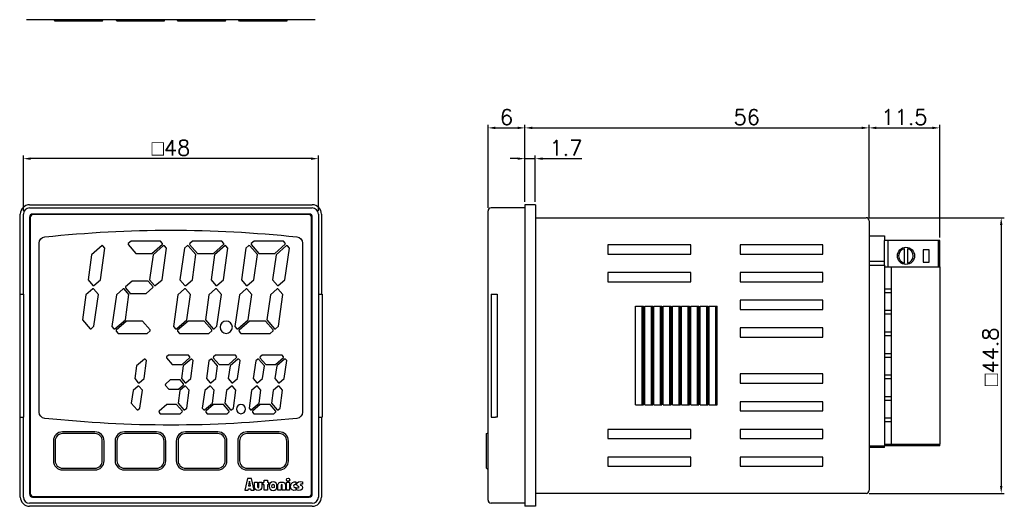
# Model space of a CAD drawing. Header units: millimetres. Extents: x 64 to 656, y -197 to 1.
# Tile 1 of 4: x 64 to 224, y -197 to -118. Entities that reach past the tile are written whole.
import ezdxf

# ---------------------------------------------------------------- set-up
doc = ezdxf.new("R2010")
doc.units = ezdxf.units.MM
doc.layers.get('Defpoints').update_dxf_attribs({"linetype": 'CONTINUOUS'})
doc.layers.add('Z_OM_DIM', color=3, linetype='CONTINUOUS')
doc.layers.add('Z_OM_OUTLINE', color=7, linetype='CONTINUOUS', lineweight=30)
doc.styles.get("Standard").update_dxf_attribs({"font": 'txt.shx'})
doc.dimstyles.new('AUTONICS 홈피2D SPEC$0', dxfattribs={"dimtxt": 2.5, "dimasz": 1.2, "dimexe": 0.5, "dimexo": 0.5, "dimgap": 0.5, "dimtad": 1, "dimlfac": 0.5, "dimdsep": 46, "dimtxsty": 'Standard', "dimcen": 0, "dimclrd": 256, "dimclre": 256, "dimclrt": 2, "dimazin": 2, "dimtp": 0.1, "dimtm": 0.1, "dimtfac": 0.71, "dimtmove": 0, "dimatfit": 3, "dimfxl": 1, "dimlwd": -1, "dimlwe": -1, "dimarcsym": 0})

# ---------------------------------------------------------------- blocks, each defined once
blk = doc.blocks.new('*D26')
at = {"layer": 'Defpoints', "color": 0}
for p in [(64.74, -140.71), (64.74, -149.71), (112.74, -149.71)]:
    blk.add_point(p, dxfattribs=at)
at = {"layer": 'Z_OM_DIM'}
for p, q in [((64.74, -149.21), (64.74, -140.21)), ((111.54, -140.71), (65.94, -140.71)), ((112.74, -149.21), (112.74, -140.21))]:
    blk.add_line(p, q, dxfattribs=at)
for points in [[(65.94, -140.51), (65.94, -140.91), (64.74, -140.71)], [(111.54, -140.51), (111.54, -140.91), (112.74, -140.71)]]:
    blk.add_solid(points, dxfattribs=at)
at = {"layer": 'Z_OM_DIM', "color": 2, "insert": (88.74, -138.96), "char_height": 2.5, "attachment_point": 5}
blk.add_mtext('{\\Famgdt|c0;o}48', dxfattribs=at)
blk = doc.blocks.new('*D27')
at = {"layer": 'Defpoints', "color": 0}
for p in [(146.33, -135.71), (146.33, -148.21), (140.33, -149.21)]:
    blk.add_point(p, dxfattribs=at)
at = {"layer": 'Z_OM_DIM'}
for p, q in [((140.33, -148.71), (140.33, -135.21)), ((141.53, -135.71), (145.13, -135.71)), ((146.33, -147.71), (146.33, -135.21))]:
    blk.add_line(p, q, dxfattribs=at)
for points in [[(141.53, -135.51), (141.53, -135.91), (140.33, -135.71)], [(145.13, -135.51), (145.13, -135.91), (146.33, -135.71)]]:
    blk.add_solid(points, dxfattribs=at)
at = {"layer": 'Z_OM_DIM', "color": 2, "insert": (143.33, -133.96), "char_height": 2.5, "attachment_point": 5}
blk.add_mtext('6', dxfattribs=at)
blk = doc.blocks.new('*D28')
at = {"layer": 'Defpoints', "color": 0}
for p in [(202.33, -135.71), (146.33, -148.21), (202.33, -150.81)]:
    blk.add_point(p, dxfattribs=at)
at = {"layer": 'Z_OM_DIM'}
for p, q in [((146.33, -147.71), (146.33, -135.21)), ((147.53, -135.71), (201.13, -135.71)), ((202.33, -150.31), (202.33, -135.21))]:
    blk.add_line(p, q, dxfattribs=at)
for points in [[(147.53, -135.51), (147.53, -135.91), (146.33, -135.71)], [(201.13, -135.51), (201.13, -135.91), (202.33, -135.71)]]:
    blk.add_solid(points, dxfattribs=at)
at = {"layer": 'Z_OM_DIM', "color": 2, "insert": (182.43, -133.96), "char_height": 2.5, "attachment_point": 5}
blk.add_mtext('56', dxfattribs=at)
blk = doc.blocks.new('*D33')
at = {"layer": 'Defpoints', "color": 0}
for p in [(201.83, -150.31), (201.83, -195.11), (223.83, -195.11)]:
    blk.add_point(p, dxfattribs=at)
at = {"layer": 'Z_OM_DIM'}
for p, q in [((202.33, -150.31), (224.33, -150.31)), ((223.83, -151.51), (223.83, -193.91)), ((202.33, -195.11), (224.33, -195.11))]:
    blk.add_line(p, q, dxfattribs=at)
for points in [[(223.63, -151.51), (224.03, -151.51), (223.83, -150.31)], [(223.63, -193.91), (224.03, -193.91), (223.83, -195.11)]]:
    blk.add_solid(points, dxfattribs=at)
at = {"layer": 'Z_OM_DIM', "color": 2, "insert": (222.08, -172.91), "char_height": 2.5, "attachment_point": 5, "rotation": 90}
blk.add_mtext('{\\Famgdt|c0;o}44.8', dxfattribs=at)
blk = doc.blocks.new('*D42')
at = {"layer": 'Defpoints', "color": 0}
for p in [(213.83, -135.71), (202.33, -150.81), (213.83, -154.01)]:
    blk.add_point(p, dxfattribs=at)
at = {"layer": 'Z_OM_DIM'}
for p, q in [((202.33, -150.31), (202.33, -135.21)), ((203.53, -135.71), (212.63, -135.71)), ((213.83, -153.51), (213.83, -135.21))]:
    blk.add_line(p, q, dxfattribs=at)
for points in [[(203.53, -135.51), (203.53, -135.91), (202.33, -135.71)], [(212.63, -135.51), (212.63, -135.91), (213.83, -135.71)]]:
    blk.add_solid(points, dxfattribs=at)
at = {"layer": 'Z_OM_DIM', "color": 2, "insert": (208.08, -133.96), "char_height": 2.5, "attachment_point": 5}
blk.add_mtext('11.5', dxfattribs=at)
blk = doc.blocks.new('*D44')
at = {"layer": 'Defpoints', "color": 0}
for p in [(148.03, -140.71), (146.33, -148.21), (148.03, -148.21)]:
    blk.add_point(p, dxfattribs=at)
at = {"layer": 'Z_OM_DIM'}
for p, q in [((145.13, -140.71), (143.93, -140.71)), ((146.33, -147.71), (146.33, -140.21)), ((146.33, -140.71), (148.03, -140.71)), ((148.03, -147.71), (148.03, -140.21)), ((149.23, -140.71), (155.6, -140.71))]:
    blk.add_line(p, q, dxfattribs=at)
for points in [[(145.13, -140.51), (145.13, -140.91), (146.33, -140.71)], [(149.23, -140.51), (149.23, -140.91), (148.03, -140.71)]]:
    blk.add_solid(points, dxfattribs=at)
at = {"layer": 'Z_OM_DIM', "color": 2, "insert": (153.02, -138.96), "char_height": 2.5, "attachment_point": 5}
blk.add_mtext('1.7', dxfattribs=at)

msp = doc.modelspace()

# ---------------------------------------------------------------- linework, layer by layer
at = {"layer": 'Z_OM_OUTLINE'}
for p, q in [((65.7366, -118.1288), (65.2366, -118.1288)), ((111.7366, -118.1288), (65.7366, -118.1288)), ((69.9036, -118.3788), (69.7592, -118.1288)), ((71.1149, -118.3788), (69.9036, -118.3788)), ((76.3645, -118.3788), (71.1149, -118.3788)), ((77.5759, -118.3788), (76.3645, -118.3788)), ((77.5759, -118.3788), (77.7202, -118.1288)), ((79.9536, -118.3788), (79.8093, -118.1288)), ((81.1649, -118.3788), (79.9536, -118.3788)), ((86.4153, -118.3788), (81.1649, -118.3788)), ((87.6266, -118.3788), (86.4153, -118.3788)), ((87.6266, -118.3788), (87.7709, -118.1288)), ((89.9037, -118.3788), (89.7594, -118.1288)), ((91.1151, -118.3788), (89.9037, -118.3788)), ((96.3647, -118.3788), (91.1151, -118.3788)), ((97.576, -118.3788), (96.3647, -118.3788)), ((97.576, -118.3788), (97.7204, -118.1288)), ((99.9035, -118.3788), (99.7591, -118.1288)), ((101.1148, -118.3788), (99.9035, -118.3788)), ((106.3651, -118.3788), (101.1148, -118.3788)), ((107.5764, -118.3788), (106.3651, -118.3788)), ((107.5764, -118.3788), (107.7208, -118.1288)), ((112.2366, -118.1288), (111.7366, -118.1288)), ((65.7366, -148.2077), (111.7366, -148.2077)), ((65.7366, -148.7077), (111.7366, -148.7077)), ((146.3322, -148.7077), (140.8322, -148.7077)), ((148.0322, -148.2077), (146.3322, -148.2077)), ((146.3322, -148.2077), (146.3322, -149.7077)), ((148.0322, -148.2077), (148.0322, -149.7077)), ((64.2366, -162.7077), (64.2366, -149.7077)), ((64.7366, -162.7077), (64.7366, -149.7077)), ((65.7366, -150.2077), (65.7366, -195.2077)), ((65.8366, -150.3077), (65.8366, -195.1077)), ((111.2366, -149.7077), (66.2366, -149.7077)), ((111.1366, -149.8077), (66.3366, -149.8077)), ((111.6366, -195.1077), (111.6366, -150.3077)), ((111.7366, -195.2077), (111.7366, -150.2077)), ((112.7366, -149.7077), (112.7366, -162.7077)), ((113.2366, -149.7077), (113.2366, -162.7077)), ((140.3322, -149.7077), (140.3322, -149.2077)), ((140.3322, -195.7077), (140.3322, -149.7077)), ((146.3322, -149.7077), (146.3322, -195.7077)), ((148.0322, -149.7077), (148.0322, -195.7077)), ((148.0322, -150.3077), (201.8322, -150.3077)), ((153.3322, -150.3067), (153.3322, -150.3077)), ((153.3322, -150.3067), (156.3322, -150.3067)), ((156.3322, -150.3067), (156.3322, -150.3077)), ((156.3322, -150.3067), (158.3322, -150.3067)), ((158.3322, -150.3067), (158.3322, -150.3077)), ((202.3322, -150.8077), (202.3322, -194.6077)), ((202.3322, -153.2577), (204.8322, -153.2577)), ((204.8322, -153.2577), (204.8322, -154.0077)), ((77.5428, -154.8496), (75.8381, -156.3317)), ((77.2892, -160.3793), (78.012, -155.2361)), ((77.684, -154.8593), (77.5428, -154.8496)), ((78.012, -155.2361), (77.684, -154.8593)), ((90.9421, -155.2561), (90.218, -160.4086)), ((91.4155, -154.8444), (90.9421, -155.2561)), ((91.5567, -154.8544), (91.4155, -154.8444)), ((92.8149, -156.3021), (91.5567, -154.8544)), ((91.7931, -154.5161), (91.7827, -154.6574)), ((91.7827, -154.6574), (93.0416, -156.105)), ((92.2664, -154.1048), (91.7931, -154.5161)), ((97.031, -154.1048), (92.2664, -154.1048)), ((95.644, -156.105), (97.3486, -154.6229)), ((97.5457, -154.8496), (95.8404, -156.3317)), ((97.3589, -154.4817), (97.031, -154.1048)), ((97.2914, -160.3793), (98.0142, -155.2361)), ((97.3486, -154.6229), (97.3589, -154.4817)), ((97.6869, -154.8593), (97.5457, -154.8496)), ((98.0142, -155.2361), (97.6869, -154.8593)), ((100.9432, -155.2561), (100.2191, -160.4086)), ((101.4166, -154.8444), (100.9432, -155.2561)), ((101.5578, -154.8544), (101.4166, -154.8444)), ((102.816, -156.3021), (101.5578, -154.8544)), ((101.7942, -154.5161), (101.7845, -154.6574)), ((101.7845, -154.6574), (103.0427, -156.105)), ((102.2675, -154.1048), (101.7942, -154.5161)), ((107.0321, -154.1048), (102.2675, -154.1048)), ((105.6451, -156.105), (107.3504, -154.6229)), ((107.5468, -154.8496), (105.8422, -156.3317)), ((107.3601, -154.4817), (107.0321, -154.1048)), ((107.2932, -160.3793), (108.016, -155.2361)), ((107.3504, -154.6229), (107.3601, -154.4817)), ((107.688, -154.8593), (107.5468, -154.8496)), ((108.016, -155.2361), (107.688, -154.8593)), ((173.3322, -154.7077), (159.8322, -154.7077)), ((159.8322, -154.7077), (159.8322, -156.2077)), ((173.3322, -156.2077), (173.3322, -154.7077)), ((194.8322, -154.7077), (181.3322, -154.7077)), ((181.3322, -154.7077), (181.3322, -156.2077)), ((194.8322, -156.2077), (194.8322, -154.7077)), ((204.8322, -158.0077), (204.8322, -154.0077)), ((205.4322, -154.0077), (204.8322, -154.0077)), ((205.4322, -158.3077), (205.4322, -154.0077)), ((213.6322, -154.0077), (205.4322, -154.0077)), ((208.0928, -157.6734), (208.0928, -155.342)), ((208.5715, -155.342), (208.5715, -157.6734)), ((213.6322, -158.3077), (213.6322, -154.0077)), ((213.8322, -154.0077), (213.6322, -154.0077)), ((213.8322, -158.3077), (213.8322, -154.0077)), ((75.8381, -156.3317), (75.2649, -160.4086)), ((92.2416, -160.3793), (92.8149, -156.3021)), ((93.0416, -156.105), (95.644, -156.105)), ((95.8404, -156.3317), (95.2678, -160.4086)), ((102.2434, -160.3793), (102.816, -156.3021)), ((103.0427, -156.105), (105.6451, -156.105)), ((105.8422, -156.3317), (105.2689, -160.4086)), ((159.8322, -156.2077), (173.3322, -156.2077)), ((181.3322, -156.2077), (194.8322, -156.2077)), ((212.1322, -155.5077), (211.1322, -155.5077)), ((211.1322, -155.5077), (211.1322, -157.5077)), ((212.1322, -157.5077), (212.1322, -155.5077)), ((204.8322, -157.4077), (202.3322, -157.4077)), ((202.3322, -158.0077), (204.8322, -158.0077)), ((204.8322, -158.0077), (204.8322, -158.3077)), ((204.8322, -158.3077), (204.8322, -161.9077)), ((204.8322, -158.3077), (205.9322, -158.3077)), ((205.9322, -158.3077), (205.9322, -187.1077)), ((205.9322, -158.3077), (213.8322, -158.3077)), ((211.1322, -157.5077), (212.1322, -157.5077)), ((213.8322, -158.3077), (213.8322, -187.1077)), ((173.3322, -159.2077), (159.8322, -159.2077)), ((159.8322, -159.2077), (159.8322, -160.7077)), ((173.3322, -160.7077), (173.3322, -159.2077)), ((194.8322, -159.2077), (181.3322, -159.2077)), ((181.3322, -159.2077), (181.3322, -160.7077)), ((194.8322, -160.7077), (194.8322, -159.2077)), ((75.2649, -160.4086), (76.0559, -161.3188)), ((76.0559, -161.3188), (76.1971, -161.3285)), ((76.1971, -161.3285), (77.2892, -160.3793)), ((90.218, -160.4086), (91.0089, -161.3188)), ((91.0089, -161.3188), (91.1495, -161.3285)), ((91.1495, -161.3285), (92.2416, -160.3793)), ((95.2678, -160.4086), (96.0588, -161.3188)), ((96.0588, -161.3188), (96.1993, -161.3285)), ((96.1993, -161.3285), (97.2914, -160.3793)), ((100.2191, -160.4086), (101.0101, -161.3188)), ((101.0101, -161.3188), (101.1513, -161.3285)), ((101.1513, -161.3285), (102.2434, -160.3793)), ((105.2689, -160.4086), (106.0599, -161.3188)), ((106.0599, -161.3188), (106.2011, -161.3285)), ((106.2011, -161.3285), (107.2932, -160.3793)), ((159.8322, -160.7077), (173.3322, -160.7077)), ((181.3322, -160.7077), (194.8322, -160.7077)), ((64.1366, -162.7077), (64.1366, -182.7077)), ((64.1366, -162.7077), (64.6366, -162.7077)), ((64.6366, -162.7077), (64.7366, -162.7077)), ((64.7366, -162.7077), (64.7366, -182.7077)), ((74.9245, -162.8326), (74.3512, -166.9095)), ((76.0166, -161.8831), (74.9245, -162.8326)), ((76.1571, -161.8928), (76.0166, -161.8831)), ((76.9481, -162.803), (76.1571, -161.8928)), ((76.224, -167.9558), (76.9481, -162.803)), ((89.8769, -162.8326), (89.1541, -167.9754)), ((90.969, -161.8831), (89.8769, -162.8326)), ((91.1102, -161.8928), (90.969, -161.8831)), ((91.9012, -162.803), (91.1102, -161.8928)), ((91.328, -166.8799), (91.9012, -162.803)), ((94.9267, -162.8326), (94.3541, -166.9095)), ((96.0188, -161.8831), (94.9267, -162.8326)), ((96.1601, -161.8928), (96.0188, -161.8831)), ((96.951, -162.803), (96.1601, -161.8928)), ((96.2269, -167.9558), (96.951, -162.803)), ((99.8787, -162.8326), (99.1559, -167.9754)), ((100.9708, -161.8831), (99.8787, -162.8326)), ((101.1113, -161.8928), (100.9708, -161.8831)), ((101.9023, -162.803), (101.1113, -161.8928)), ((101.3298, -166.8799), (101.9023, -162.803)), ((104.9285, -162.8326), (104.3552, -166.9095)), ((106.0206, -161.8831), (104.9285, -162.8326)), ((106.1612, -161.8928), (106.0206, -161.8831)), ((106.9522, -162.803), (106.1612, -161.8928)), ((106.228, -167.9558), (106.9522, -162.803)), ((112.7366, -162.7077), (112.7366, -182.7077)), ((112.7366, -162.7077), (112.8366, -162.7077)), ((112.8366, -162.7077), (113.3366, -162.7077)), ((113.3366, -162.7077), (113.3366, -182.7077)), ((140.8322, -162.7077), (140.8322, -182.7077)), ((140.8322, -162.7077), (141.3322, -162.7077)), ((141.3322, -162.7077), (141.5322, -162.7077)), ((141.5322, -162.7077), (141.8322, -162.7077)), ((141.8322, -162.7077), (141.8322, -182.7077)), ((205.9322, -161.9077), (204.8322, -161.9077)), ((204.8322, -161.9077), (204.8322, -162.5077)), ((205.9322, -162.5077), (204.8322, -162.5077)), ((204.8322, -162.5077), (204.8322, -165.4077)), ((164.3322, -164.7077), (165.6322, -164.7077)), ((164.3322, -180.7077), (164.3322, -164.7077)), ((165.3634, -164.7077), (165.3634, -180.7077)), ((165.6322, -180.7077), (165.6322, -164.7077)), ((165.8322, -164.7077), (167.1322, -164.7077)), ((165.8322, -180.7077), (165.8322, -164.7077)), ((166.8634, -164.7077), (166.8634, -180.7077)), ((167.1322, -180.7077), (167.1322, -164.7077)), ((167.3322, -164.7077), (168.6322, -164.7077)), ((167.3322, -180.7077), (167.3322, -164.7077)), ((168.3634, -164.7077), (168.3634, -180.7077)), ((168.6322, -180.7077), (168.6322, -164.7077)), ((168.8322, -164.7077), (170.1322, -164.7077)), ((168.8322, -180.7077), (168.8322, -164.7077)), ((169.8634, -164.7077), (169.8634, -180.7077)), ((170.1322, -180.7077), (170.1322, -164.7077)), ((170.3322, -164.7077), (171.6322, -164.7077)), ((170.3322, -180.7077), (170.3322, -164.7077)), ((171.3634, -164.7077), (171.3634, -180.7077)), ((171.6322, -180.7077), (171.6322, -164.7077)), ((171.8322, -164.7077), (173.1322, -164.7077)), ((171.8322, -180.7077), (171.8322, -164.7077)), ((172.8634, -164.7077), (172.8634, -180.7077)), ((173.1322, -180.7077), (173.1322, -164.7077)), ((173.3322, -164.7077), (174.6322, -164.7077)), ((173.3322, -180.7077), (173.3322, -164.7077)), ((174.3634, -164.7077), (174.3634, -180.7077)), ((174.6322, -180.7077), (174.6322, -164.7077)), ((174.8322, -164.7077), (176.1322, -164.7077)), ((174.8322, -180.7077), (174.8322, -164.7077)), ((175.8634, -164.7077), (175.8634, -180.7077)), ((176.1322, -180.7077), (176.1322, -164.7077)), ((176.3322, -164.7077), (177.6322, -164.7077)), ((176.3322, -180.7077), (176.3322, -164.7077)), ((177.3634, -164.7077), (177.3634, -180.7077)), ((177.6322, -180.7077), (177.6322, -164.7077)), ((194.8322, -163.7077), (181.3322, -163.7077)), ((181.3322, -163.7077), (181.3322, -165.2077)), ((194.8322, -165.2077), (194.8322, -163.7077)), ((181.3322, -165.2077), (194.8322, -165.2077)), ((205.9322, -165.4077), (204.8322, -165.4077)), ((204.8322, -165.4077), (204.8322, -166.0077)), ((205.9322, -166.0077), (204.8322, -166.0077)), ((204.8322, -166.0077), (204.8322, -168.9077)), ((74.3512, -166.9095), (75.6094, -168.3571)), ((75.7506, -168.3675), (76.224, -167.9558)), ((89.1541, -167.9754), (89.4821, -168.3523)), ((89.6233, -168.3627), (91.328, -166.8799)), ((91.525, -167.1066), (89.8197, -168.5886)), ((94.1274, -167.1066), (91.525, -167.1066)), ((95.3863, -168.5542), (94.1274, -167.1066)), ((94.3541, -166.9095), (95.6123, -168.3571)), ((95.7535, -168.3675), (96.2269, -167.9558)), ((99.1559, -167.9754), (99.4832, -168.3523)), ((99.6244, -168.3627), (101.3298, -166.8799)), ((101.5261, -167.1066), (99.8215, -168.5886)), ((104.1286, -167.1066), (101.5261, -167.1066)), ((105.3874, -168.5542), (104.1286, -167.1066)), ((104.3552, -166.9095), (105.6134, -168.3571)), ((105.7546, -168.3675), (106.228, -167.9558)), ((75.6094, -168.3571), (75.7506, -168.3675)), ((89.4821, -168.3523), (89.6233, -168.3627)), ((89.8197, -168.5886), (89.8101, -168.7299)), ((89.8101, -168.7299), (90.138, -169.1068)), ((90.138, -169.1068), (94.9026, -169.1068)), ((94.9026, -169.1068), (95.376, -168.6954)), ((95.376, -168.6954), (95.3863, -168.5542)), ((95.6123, -168.3571), (95.7535, -168.3675)), ((99.4832, -168.3523), (99.6244, -168.3627)), ((99.8215, -168.5886), (99.8112, -168.7299)), ((99.8112, -168.7299), (100.1391, -169.1068)), ((100.1391, -169.1068), (104.9037, -169.1068)), ((104.9037, -169.1068), (105.3771, -168.6954)), ((105.3771, -168.6954), (105.3874, -168.5542)), ((105.6134, -168.3571), (105.7546, -168.3675)), ((194.8322, -168.2077), (181.3322, -168.2077)), ((181.3322, -168.2077), (181.3322, -169.7077)), ((181.3322, -169.7077), (194.8322, -169.7077)), ((194.8322, -169.7077), (194.8322, -168.2077)), ((205.9322, -168.9077), (204.8322, -168.9077)), ((204.8322, -168.9077), (204.8322, -169.5077)), ((205.9322, -169.5077), (204.8322, -169.5077)), ((204.8322, -169.5077), (204.8322, -172.4077)), ((95.6433, -172.9439), (95.6336, -173.0848)), ((95.9726, -172.6573), (95.6433, -172.9439)), ((99.2227, -172.6573), (95.9726, -172.6573)), ((99.4419, -172.9095), (99.2227, -172.6573)), ((99.4322, -173.0504), (99.4419, -172.9095)), ((103.2439, -172.9439), (103.2342, -173.0848)), ((103.5739, -172.6573), (103.2439, -172.9439)), ((106.8233, -172.6573), (103.5739, -172.6573)), ((107.0424, -172.9095), (106.8233, -172.6573)), ((107.0328, -173.0504), (107.0424, -172.9095)), ((205.9322, -172.4077), (204.8322, -172.4077)), ((204.8322, -172.4077), (204.8322, -173.0077)), ((205.9322, -173.0077), (204.8322, -173.0077)), ((204.8322, -173.0077), (204.8322, -175.9077)), ((83.1528, -174.384), (82.8606, -176.461)), ((84.4267, -173.2767), (83.1528, -174.384)), ((84.3799, -176.4314), (84.7864, -173.5386)), ((84.5673, -173.2867), (84.4267, -173.2767)), ((84.7864, -173.5386), (84.5673, -173.2867)), ((94.9364, -173.5585), (94.5285, -176.461)), ((95.2657, -173.2719), (94.9364, -173.5585)), ((95.407, -173.2816), (95.2657, -173.2719)), ((96.3392, -174.3544), (95.407, -173.2816)), ((95.6336, -173.0848), (96.5659, -174.1573)), ((96.0477, -176.4314), (96.3392, -174.3544)), ((96.5659, -174.1573), (98.1582, -174.1573)), ((98.3553, -174.384), (98.0631, -176.461)), ((98.1582, -174.1573), (99.4322, -173.0504)), ((99.6286, -173.2767), (98.3553, -174.384)), ((99.5824, -176.4314), (99.9889, -173.5386)), ((99.7698, -173.2867), (99.6286, -173.2767)), ((99.9889, -173.5386), (99.7698, -173.2867)), ((102.5369, -173.5585), (102.129, -176.461)), ((102.867, -173.2719), (102.5369, -173.5585)), ((103.0075, -173.2816), (102.867, -173.2719)), ((103.9405, -174.3544), (103.0075, -173.2816)), ((103.2342, -173.0848), (104.1665, -174.1573)), ((103.6483, -176.4314), (103.9405, -174.3544)), ((104.1665, -174.1573), (105.7588, -174.1573)), ((105.9558, -174.384), (105.6637, -176.461)), ((105.7588, -174.1573), (107.0328, -173.0504)), ((107.2298, -173.2767), (105.9558, -174.384)), ((107.183, -176.4314), (107.5895, -173.5386)), ((107.3704, -173.2867), (107.2298, -173.2767)), ((107.5895, -173.5386), (107.3704, -173.2867)), ((194.8322, -175.7077), (181.3322, -175.7077)), ((181.3322, -175.7077), (181.3322, -177.2077)), ((194.8322, -177.2077), (194.8322, -175.7077)), ((205.9322, -175.9077), (204.8322, -175.9077)), ((204.8322, -175.9077), (204.8322, -176.5077)), ((83.3953, -177.6851), (82.5905, -178.3844)), ((82.8606, -176.461), (83.4346, -177.1208)), ((83.5358, -177.6951), (83.3953, -177.6851)), ((83.4346, -177.1208), (83.5758, -177.1304)), ((84.1098, -178.3548), (83.5358, -177.6951)), ((83.5758, -177.1304), (84.3799, -176.4314)), ((95.0624, -177.6851), (94.2584, -178.3844)), ((94.5285, -176.461), (95.1017, -177.1208)), ((95.2037, -177.6951), (95.0624, -177.6851)), ((95.1017, -177.1208), (95.243, -177.1304)), ((95.777, -178.3548), (95.2037, -177.6951)), ((95.243, -177.1304), (96.0477, -176.4314)), ((98.5971, -177.6851), (97.793, -178.3844)), ((98.0631, -176.461), (98.6371, -177.1208)), ((98.7384, -177.6951), (98.5971, -177.6851)), ((98.6371, -177.1208), (98.7776, -177.1304)), ((99.3123, -178.3548), (98.7384, -177.6951)), ((98.7776, -177.1304), (99.5824, -176.4314)), ((102.663, -177.6851), (101.8589, -178.3844)), ((102.129, -176.461), (102.703, -177.1208)), ((102.8043, -177.6951), (102.663, -177.6851)), ((102.703, -177.1208), (102.8435, -177.1304)), ((103.3782, -178.3548), (102.8043, -177.6951)), ((102.8435, -177.1304), (103.6483, -176.4314)), ((106.1984, -177.6851), (105.3936, -178.3844)), ((105.6637, -176.461), (106.2376, -177.1208)), ((106.3389, -177.6951), (106.1984, -177.6851)), ((106.2376, -177.1208), (106.3789, -177.1304)), ((106.9129, -178.3548), (106.3389, -177.6951)), ((106.3789, -177.1304), (107.183, -176.4314)), ((181.3322, -177.2077), (194.8322, -177.2077)), ((205.9322, -176.5077), (204.8322, -176.5077)), ((204.8322, -176.5077), (204.8322, -179.4077)), ((82.5905, -178.3844), (82.2991, -180.4618)), ((83.7019, -181.2576), (84.1098, -178.3548)), ((94.2584, -178.3844), (93.8518, -181.2776)), ((95.4855, -180.4322), (95.777, -178.3548)), ((97.793, -178.3844), (97.5009, -180.4618)), ((98.9044, -181.2576), (99.3123, -178.3548)), ((101.8589, -178.3844), (101.4524, -181.2776)), ((103.0861, -180.4322), (103.3782, -178.3548)), ((105.3936, -178.3844), (105.1021, -180.4618)), ((106.505, -181.2576), (106.9129, -178.3548)), ((205.9322, -179.4077), (204.8322, -179.4077)), ((204.8322, -179.4077), (204.8322, -180.0077)), ((82.2991, -180.4618), (83.2313, -181.5343)), ((94.2115, -181.5395), (95.4855, -180.4322)), ((95.6819, -180.6582), (94.4086, -181.7655)), ((97.2749, -180.6582), (95.6819, -180.6582)), ((98.2071, -181.731), (97.2749, -180.6582)), ((97.5009, -180.4618), (98.4331, -181.5343)), ((101.8128, -181.5395), (103.0861, -180.4322)), ((103.2831, -180.6582), (102.0091, -181.7655)), ((104.8755, -180.6582), (103.2831, -180.6582)), ((105.8077, -181.731), (104.8755, -180.6582)), ((105.1021, -180.4618), (106.0344, -181.5343)), ((164.3322, -180.7077), (165.6322, -180.7077)), ((165.8322, -180.7077), (167.1322, -180.7077)), ((167.3322, -180.7077), (168.6322, -180.7077)), ((168.8322, -180.7077), (170.1322, -180.7077)), ((170.3322, -180.7077), (171.6322, -180.7077)), ((171.8322, -180.7077), (173.1322, -180.7077)), ((173.3322, -180.7077), (174.6322, -180.7077)), ((174.8322, -180.7077), (176.1322, -180.7077)), ((176.3322, -180.7077), (177.6322, -180.7077)), ((194.8322, -180.2077), (181.3322, -180.2077)), ((181.3322, -180.2077), (181.3322, -181.7077)), ((194.8322, -181.7077), (194.8322, -180.2077)), ((205.9322, -180.0077), (204.8322, -180.0077)), ((204.8322, -180.0077), (204.8322, -182.9077)), ((83.2313, -181.5343), (83.3725, -181.5443)), ((83.3725, -181.5443), (83.7019, -181.2576)), ((93.8518, -181.2776), (94.0703, -181.5291)), ((94.0703, -181.5291), (94.2115, -181.5395)), ((94.4086, -181.7655), (94.3989, -181.9067)), ((94.3989, -181.9067), (94.6173, -182.1589)), ((94.6173, -182.1589), (97.8674, -182.1589)), ((97.8674, -182.1589), (98.1975, -181.8722)), ((98.1975, -181.8722), (98.2071, -181.731)), ((98.4331, -181.5343), (98.5744, -181.5443)), ((98.5744, -181.5443), (98.9044, -181.2576)), ((101.4524, -181.2776), (101.6715, -181.5291)), ((101.6715, -181.5291), (101.8128, -181.5395)), ((102.0091, -181.7655), (101.9995, -181.9067)), ((101.9995, -181.9067), (102.2186, -182.1589)), ((102.2186, -182.1589), (105.468, -182.1589)), ((105.468, -182.1589), (105.7981, -181.8722)), ((105.7981, -181.8722), (105.8077, -181.731)), ((106.0344, -181.5343), (106.1756, -181.5443)), ((106.1756, -181.5443), (106.505, -181.2576)), ((181.3322, -181.7077), (194.8322, -181.7077)), ((64.1366, -182.7077), (64.6366, -182.7077)), ((64.2366, -195.7077), (64.2366, -182.7077)), ((64.6366, -182.7077), (64.7366, -182.7077)), ((64.7366, -195.7077), (64.7366, -182.7077)), ((112.7366, -182.7077), (112.7366, -195.7077)), ((112.7366, -182.7077), (112.8366, -182.7077)), ((112.8366, -182.7077), (113.3366, -182.7077)), ((113.2366, -182.7077), (113.2366, -195.7077)), ((140.8322, -182.7077), (141.3322, -182.7077)), ((141.3322, -182.7077), (141.5322, -182.7077)), ((141.8322, -182.7077), (141.5322, -182.7077)), ((205.9322, -182.9077), (204.8322, -182.9077)), ((204.8322, -182.9077), (204.8322, -183.5077)), ((204.8322, -183.5077), (204.8322, -187.1077)), ((205.9322, -183.5077), (204.8322, -183.5077)), ((76.3645, -185.1082), (71.1149, -185.1082)), ((76.3645, -185.3969), (71.1149, -185.3969)), ((86.4153, -185.1082), (81.1649, -185.1082)), ((86.4153, -185.3969), (81.1649, -185.3969)), ((96.3647, -185.1082), (91.1151, -185.1082)), ((96.3647, -185.3969), (91.1151, -185.3969)), ((106.3651, -185.1082), (101.1148, -185.1082)), ((106.3651, -185.3969), (101.1148, -185.3969)), ((140.0822, -185.3969), (140.3322, -185.2526)), ((140.0822, -186.6082), (140.0822, -185.3969)), ((173.3322, -184.7077), (159.8322, -184.7077)), ((159.8322, -184.7077), (159.8322, -186.2077)), ((173.3322, -186.2077), (173.3322, -184.7077)), ((194.8322, -184.7077), (181.3322, -184.7077)), ((181.3322, -184.7077), (181.3322, -186.2077)), ((194.8322, -186.2077), (194.8322, -184.7077)), ((69.6149, -186.6082), (69.6149, -189.8077)), ((69.9036, -186.6082), (69.9036, -189.8077)), ((77.5759, -189.8077), (77.5759, -186.6082)), ((77.8645, -189.8077), (77.8645, -186.6082)), ((79.6649, -186.6082), (79.6649, -189.8077)), ((79.9536, -186.6082), (79.9536, -189.8077)), ((87.6266, -189.8077), (87.6266, -186.6082)), ((87.9153, -189.8077), (87.9153, -186.6082)), ((89.6151, -186.6082), (89.6151, -189.8077)), ((89.9037, -186.6082), (89.9037, -189.8077)), ((97.576, -189.8077), (97.576, -186.6082)), ((97.8647, -189.8077), (97.8647, -186.6082)), ((99.6148, -186.6082), (99.6148, -189.8077)), ((99.9035, -186.6082), (99.9035, -189.8077)), ((107.5764, -189.8077), (107.5764, -186.6082)), ((107.8651, -189.8077), (107.8651, -186.6082)), ((140.0822, -189.8077), (140.0822, -186.6082)), ((159.8322, -186.2077), (173.3322, -186.2077)), ((181.3322, -186.2077), (194.8322, -186.2077)), ((202.3322, -187.4077), (204.8322, -187.4077)), ((204.8322, -187.1077), (205.9322, -187.1077)), ((204.8322, -187.1077), (204.8322, -187.4077)), ((205.9322, -187.3577), (204.8322, -187.3577)), ((204.8322, -187.6577), (204.8322, -187.4077)), ((205.9322, -187.3577), (205.9322, -187.1077)), ((205.9322, -187.1077), (213.8322, -187.1077)), ((212.7322, -187.3577), (205.9322, -187.3577)), ((212.7322, -187.3577), (212.7322, -187.1077)), ((213.4322, -187.3577), (212.7322, -187.3577)), ((213.4322, -187.3577), (213.4322, -187.1077)), ((213.8322, -187.3577), (213.4322, -187.3577)), ((213.8322, -187.3577), (213.8322, -187.1077)), ((204.8322, -187.6577), (202.3322, -187.6577)), ((140.0822, -191.019), (140.0822, -189.8077)), ((173.3322, -189.2077), (159.8322, -189.2077)), ((159.8322, -189.2077), (159.8322, -190.7077)), ((173.3322, -190.7077), (173.3322, -189.2077)), ((194.8322, -189.2077), (181.3322, -189.2077)), ((181.3322, -189.2077), (181.3322, -190.7077)), ((194.8322, -190.7077), (194.8322, -189.2077)), ((71.1149, -191.019), (76.3645, -191.019)), ((71.1149, -191.3077), (76.3645, -191.3077)), ((81.1649, -191.019), (86.4153, -191.019)), ((81.1649, -191.3077), (86.4153, -191.3077)), ((91.1151, -191.019), (96.3647, -191.019)), ((91.1151, -191.3077), (96.3647, -191.3077)), ((101.1148, -191.019), (106.3651, -191.019)), ((101.1148, -191.3077), (106.3651, -191.3077)), ((140.0822, -191.019), (140.3322, -191.1633)), ((159.8322, -190.7077), (173.3322, -190.7077)), ((181.3322, -190.7077), (194.8322, -190.7077)), ((101.2216, -192.6781), (100.7593, -194.6081)), ((101.8589, -192.6781), (101.2216, -192.6781)), ((101.4083, -193.9501), (101.4807, -193.5015)), ((101.5289, -193.1384), (101.5337, -193.1384)), ((101.5723, -193.5015), (101.6281, -193.9501)), ((102.2675, -194.6081), (101.8589, -192.6781)), ((102.3385, -193.2948), (102.8401, -193.2948)), ((102.3385, -194.0527), (102.3385, -193.2948)), ((102.8401, -193.2948), (102.8401, -193.9831)), ((103.0372, -193.2948), (103.5388, -193.2948)), ((103.0372, -193.9831), (103.0372, -193.2948)), ((103.5388, -193.2948), (103.5388, -194.0527)), ((103.7351, -193.2962), (103.9315, -193.2962)), ((103.7351, -193.6979), (103.7351, -193.2962)), ((103.9315, -193.6979), (103.7351, -193.6979)), ((103.9315, -192.9427), (104.4331, -192.9427)), ((103.9315, -193.2962), (103.9315, -192.9427)), ((103.9315, -194.6081), (103.9315, -193.6979)), ((104.4331, -192.9427), (104.4331, -193.2962)), ((104.4331, -193.2962), (104.6253, -193.2962)), ((104.6253, -193.6979), (104.4331, -193.6979)), ((104.4331, -193.6979), (104.4331, -194.6081)), ((104.6253, -193.2962), (104.6253, -193.6979)), ((107.5454, -193.2962), (108.047, -193.2962)), ((107.5454, -194.6081), (107.5454, -193.2962)), ((108.047, -193.2962), (108.047, -194.6081)), ((109.0488, -193.2507), (109.0488, -193.6993)), ((110.1678, -193.2583), (110.1657, -193.6207)), ((100.7593, -194.6081), (101.296, -194.6081)), ((101.296, -194.6081), (101.3394, -194.3593)), ((101.3394, -194.3593), (101.6901, -194.3593)), ((101.6281, -193.9501), (101.4083, -193.9501)), ((101.6901, -194.3593), (101.7287, -194.6081)), ((101.7287, -194.6081), (102.2675, -194.6081)), ((104.4331, -194.6081), (103.9315, -194.6081)), ((106.1591, -194.6081), (106.1591, -193.8481)), ((106.6607, -194.6081), (106.1591, -194.6081)), ((106.6607, -193.917), (106.6607, -194.6081)), ((106.8578, -194.6081), (106.8578, -193.917)), ((107.3594, -194.6081), (106.8578, -194.6081)), ((107.3594, -193.8481), (107.3594, -194.6081)), ((108.047, -194.6081), (107.5454, -194.6081)), ((109.0488, -194.1437), (109.0495, -194.606)), ((109.2149, -194.5764), (109.2149, -194.1471)), ((201.8322, -195.1077), (148.0322, -195.1077)), ((111.7366, -196.7077), (65.7366, -196.7077)), ((66.2366, -195.7077), (111.2366, -195.7077)), ((66.3366, -195.6077), (111.1366, -195.6077)), ((140.3322, -196.2077), (140.3322, -195.7077)), ((146.3322, -196.7077), (140.8322, -196.7077)), ((146.3322, -195.7077), (146.3322, -197.2077)), ((148.0322, -195.7077), (148.0322, -197.2077)), ((111.7366, -197.2077), (65.7366, -197.2077)), ((148.0322, -197.2077), (146.3322, -197.2077))]:
    msp.add_line(p, q, dxfattribs=at)
for points in [[(85.6422, -156.105), (87.3475, -154.6229), (87.3571, -154.4817), (87.0292, -154.1048), (82.2646, -154.1048), (81.7913, -154.5161), (81.7816, -154.6574), (83.0398, -156.105), (85.6422, -156.105)], [(87.6851, -154.8593), (87.5439, -154.8496), (85.8392, -156.3317), (85.266, -160.4086), (86.057, -161.3188), (86.1982, -161.3285), (87.2903, -160.3793), (88.0131, -155.2361), (87.6851, -154.8593)], [(81.3448, -161.5551), (81.3351, -161.696), (82.1261, -162.6059), (84.7285, -162.6059), (85.8206, -161.6564), (85.8303, -161.5155), (85.0393, -160.6057), (82.4369, -160.6057), (81.3448, -161.5551)], [(81.8994, -162.803), (81.1084, -161.8928), (80.9679, -161.8831), (79.8758, -162.8326), (79.153, -167.9754), (79.4803, -168.3523), (79.6215, -168.3627), (81.3269, -166.8799), (81.8994, -162.803)], [(81.5232, -167.1066), (79.8186, -168.5886), (79.8083, -168.7299), (80.1362, -169.1068), (84.9008, -169.1068), (85.3742, -168.6954), (85.3845, -168.5542), (84.1256, -167.1066), (81.5232, -167.1066)], [(90.557, -174.1573), (91.8309, -173.0504), (91.8406, -172.9095), (91.6215, -172.6573), (88.3714, -172.6573), (88.042, -172.9439), (88.0324, -173.0848), (88.9646, -174.1573), (90.557, -174.1573)], [(92.1686, -173.2867), (92.0273, -173.2767), (90.754, -174.384), (90.4619, -176.461), (91.0358, -177.1208), (91.1764, -177.1304), (91.9812, -176.4314), (92.3877, -173.5386), (92.1686, -173.2867)], [(87.8388, -177.3571), (87.8291, -177.4984), (88.4024, -178.1577), (89.9947, -178.1577), (90.7995, -177.4587), (90.8091, -177.3178), (90.2359, -176.6578), (88.6429, -176.6578), (87.8388, -177.3571)], [(90.9959, -177.6851), (90.1918, -178.3844), (89.8996, -180.4618), (90.8319, -181.5343), (90.9731, -181.5443), (91.3032, -181.2576), (91.7111, -178.3548), (91.1371, -177.6951), (90.9959, -177.6851)], [(88.0806, -180.6582), (86.8073, -181.7655), (86.7977, -181.9067), (87.0161, -182.1589), (90.2662, -182.1589), (90.5962, -181.8722), (90.6059, -181.731), (89.6736, -180.6582), (88.0806, -180.6582)]]:
    msp.add_lwpolyline(points, dxfattribs=at)
msp.add_circle((208.3322, -156.5077), 1.4, dxfattribs=at)
for centre, radius, start, end in [((65.7366, -149.7077), 1.5, 90, 180), ((65.7366, -149.7077), 1, 90, 180), ((111.7366, -149.7077), 1.5, 0, 90), ((111.7366, -149.7077), 1, 0, 90), ((140.8322, -149.2077), 0.5, 90, 180), ((66.2366, -150.2077), 0.5, 90, 180), ((66.3366, -150.3077), 0.5, 90, 180), ((111.1366, -150.3077), 0.5, 0, 90), ((111.2366, -150.2077), 0.5, 0, 90), ((201.8322, -150.8077), 0.5, 0, 90), ((208.3322, -156.5077), 1.19, 101.604025, 258.395975), ((208.3322, -156.5077), 1.19, 281.604025, 78.395975), ((71.1149, -186.6082), 1.5, 90, 180), ((71.1149, -186.6082), 1.2113, 90, 180), ((76.3645, -186.6082), 1.5, 0, 90), ((76.3645, -186.6082), 1.2113, 0, 90), ((81.1649, -186.6082), 1.5, 90, 180), ((81.1649, -186.6082), 1.2113, 90, 180), ((86.4153, -186.6082), 1.5, 0, 90), ((86.4153, -186.6082), 1.2113, 0, 90), ((91.1151, -186.6082), 1.5, 90, 180), ((91.1151, -186.6082), 1.2113, 90, 180), ((96.3647, -186.6082), 1.5, 0, 90), ((96.3647, -186.6082), 1.2113, 0, 90), ((101.1148, -186.6082), 1.5, 90, 180), ((101.1148, -186.6082), 1.2113, 90, 180), ((106.3651, -186.6082), 1.5, 0, 90), ((106.3651, -186.6082), 1.2113, 0, 90), ((71.1149, -189.8077), 1.5, 180, 270), ((71.1149, -189.8077), 1.2113, 180, 270), ((76.3645, -189.8077), 1.2113, 270, 0), ((76.3645, -189.8077), 1.5, 270, 0), ((81.1649, -189.8077), 1.5, 180, 270), ((81.1649, -189.8077), 1.2113, 180, 270), ((86.4153, -189.8077), 1.2113, 270, 0), ((86.4153, -189.8077), 1.5, 270, 0), ((91.1151, -189.8077), 1.5, 180, 270), ((91.1151, -189.8077), 1.2113, 180, 270), ((96.3647, -189.8077), 1.2113, 270, 0), ((96.3647, -189.8077), 1.5, 270, 0), ((101.1148, -189.8077), 1.5, 180, 270), ((101.1148, -189.8077), 1.2113, 180, 270), ((106.3651, -189.8077), 1.2113, 270, 0), ((106.3651, -189.8077), 1.5, 270, 0), ((66.2366, -195.2077), 0.5, 180, 270), ((66.3366, -195.1077), 0.5, 180, 270), ((111.1366, -195.1077), 0.5, 270, 0), ((111.2366, -195.2077), 0.5, 270, 0), ((201.8322, -194.6077), 0.5, 270, 0), ((65.7366, -195.7077), 1.5, 180, 270), ((65.7366, -195.7077), 1, 180, 270), ((111.7366, -195.7077), 1, 270, 0), ((111.7366, -195.7077), 1.5, 270, 0), ((140.8322, -196.2077), 0.5, 180, 270)]:
    msp.add_arc(centre, radius, start, end, dxfattribs=at)
for points in [[(68.2341, -153.4244), (81.9807, -151.9685), (95.4896, -151.9685), (109.2356, -153.4244)], [(67.297, -154.44), (67.297, -153.9191), (67.7015, -153.4816), (68.2341, -153.4244)], [(97.7407, -167.1066), (97.1881, -167.1066), (96.7402, -167.5544), (96.7402, -168.1067)], [(96.7402, -168.1067), (96.7402, -168.6589), (97.1881, -169.1068), (97.7407, -169.1068)], [(98.7404, -168.1067), (98.7404, -167.5544), (98.2926, -167.1066), (97.7407, -167.1066)], [(97.7407, -169.1068), (98.2926, -169.1068), (98.7404, -168.6589), (98.7404, -168.1067)], [(100.1412, -180.6582), (99.7264, -180.6582), (99.3909, -180.9944), (99.3909, -181.4085)], [(100.8909, -181.4085), (100.8909, -180.9944), (100.5553, -180.6582), (100.1412, -180.6582)], [(99.3909, -181.4085), (99.3909, -181.8226), (99.7264, -182.1589), (100.1412, -182.1589)], [(100.1412, -182.1589), (100.5553, -182.1589), (100.8909, -181.8226), (100.8909, -181.4085)], [(109.2356, -182.9192), (95.4896, -184.3761), (81.9807, -184.3761), (68.2341, -182.9192)], [(101.4807, -193.5015), (101.5006, -193.3816), (101.5137, -193.259), (101.5289, -193.1384)], [(101.5337, -193.1384), (101.5468, -193.259), (101.5571, -193.3816), (101.5723, -193.5015)], [(106.1591, -193.8481), (106.1591, -193.4485), (106.3927, -193.2645), (106.7606, -193.2645)], [(106.7606, -193.6841), (106.671, -193.6841), (106.6607, -193.753), (106.6607, -193.917)], [(106.7606, -193.2645), (107.1492, -193.2645), (107.3594, -193.4795), (107.3594, -193.8481)], [(106.8578, -193.917), (106.8578, -193.7558), (106.8474, -193.6841), (106.7606, -193.6841)], [(108.1896, -193.9266), (108.1896, -193.2948), (108.7257, -193.1646), (109.0488, -193.2507)], [(109.0488, -193.6993), (108.898, -193.6538), (108.6926, -193.6765), (108.6926, -193.917)], [(109.2142, -193.6035), (109.2142, -193.2314), (109.7255, -193.1232), (110.1678, -193.2583)], [(109.6097, -194.1292), (109.6097, -193.9914), (109.2142, -193.9914), (109.2142, -193.6035)], [(110.1657, -193.6207), (109.9873, -193.5656), (109.7909, -193.5745), (109.7909, -193.6559)], [(109.7909, -193.6559), (109.7909, -193.8398), (110.1719, -193.7957), (110.1719, -194.1719)], [(102.9379, -194.6363), (102.5486, -194.6363), (102.3385, -194.4214), (102.3385, -194.0527)], [(102.8401, -193.9831), (102.8401, -194.1444), (102.8511, -194.216), (102.9379, -194.216)], [(102.9379, -194.216), (103.0268, -194.216), (103.0372, -194.1471), (103.0372, -193.9831)], [(103.5388, -194.0527), (103.5388, -194.4517), (103.3059, -194.6363), (102.9379, -194.6363)], [(109.0495, -194.606), (108.6775, -194.6728), (108.1896, -194.5454), (108.1896, -193.9266)], [(108.6926, -193.917), (108.6926, -194.0817), (108.8573, -194.1616), (109.0488, -194.1437)], [(109.2149, -194.1471), (109.381, -194.2181), (109.6097, -194.2312), (109.6097, -194.1292)], [(110.1719, -194.1719), (110.1719, -194.5764), (109.7089, -194.7445), (109.2149, -194.5764)]]:
    msp.add_open_spline(points, degree=3, dxfattribs=at)
for points, knots in [([(109.2356, -153.4244), (109.7689, -153.4816), (110.1719, -153.9191), (110.1719, -154.44), (110.1719, -163.2539), (110.1719, -173.0883), (110.1719, -181.9033), (110.1719, -182.4245), (109.7689, -182.8627), (109.2356, -182.9192)], [2, 2, 2, 2, 3, 3, 3, 4, 4, 4, 5, 5, 5, 5]), ([(109.2356, -153.4244), (109.7689, -153.4816), (110.1719, -153.9191), (110.1719, -154.44), (110.1719, -163.2539), (110.1719, -173.0883), (110.1719, -181.9033), (110.1719, -182.4245), (109.7689, -182.8627), (109.2356, -182.9192)], [2, 2, 2, 2, 3, 3, 3, 4, 4, 4, 5, 5, 5, 5]), ([(68.2341, -182.9192), (67.7015, -182.8627), (67.297, -182.4245), (67.297, -181.9033), (67.297, -173.0883), (67.297, -163.2539), (67.297, -154.44)], [6, 6, 6, 6, 7, 7, 7, 8, 8, 8, 8]), ([(105.3619, -193.228), (104.9292, -193.228), (104.7328, -193.5532), (104.7328, -193.9315), (104.7328, -194.3111), (104.9292, -194.6363), (105.3619, -194.6363)], [0, 0, 0, 0, 1, 1, 1, 2, 2, 2, 2]), ([(105.3619, -193.228), (104.9292, -193.228), (104.7328, -193.5532), (104.7328, -193.9315), (104.7328, -194.3111), (104.9292, -194.6363), (105.3619, -194.6363)], [0, 0, 0, 0, 1, 1, 1, 2, 2, 2, 2]), ([(105.3619, -194.2298), (105.1862, -194.2298), (105.16, -194.0576), (105.16, -193.9315), (105.16, -193.8067), (105.1862, -193.6345), (105.3619, -193.6345)], [2, 2, 2, 2, 3, 3, 3, 4, 4, 4, 4]), ([(105.3619, -194.2298), (105.1862, -194.2298), (105.16, -194.0576), (105.16, -193.9315), (105.16, -193.8067), (105.1862, -193.6345), (105.3619, -193.6345)], [2, 2, 2, 2, 3, 3, 3, 4, 4, 4, 4]), ([(105.3619, -194.6363), (105.7946, -194.6363), (105.991, -194.3111), (105.991, -193.9315), (105.991, -193.5532), (105.7946, -193.228), (105.3619, -193.228)], [2, 2, 2, 2, 3, 3, 3, 4, 4, 4, 4]), ([(105.3619, -194.6363), (105.7946, -194.6363), (105.991, -194.3111), (105.991, -193.9315), (105.991, -193.5532), (105.7946, -193.228), (105.3619, -193.228)], [2, 2, 2, 2, 3, 3, 3, 4, 4, 4, 4]), ([(105.3619, -193.6345), (105.5376, -193.6345), (105.5645, -193.8067), (105.5645, -193.9315), (105.5645, -194.0576), (105.5376, -194.2298), (105.3619, -194.2298)], [0, 0, 0, 0, 1, 1, 1, 2, 2, 2, 2]), ([(105.3619, -193.6345), (105.5376, -193.6345), (105.5645, -193.8067), (105.5645, -193.9315), (105.5645, -194.0576), (105.5376, -194.2298), (105.3619, -194.2298)], [0, 0, 0, 0, 1, 1, 1, 2, 2, 2, 2]), ([(107.5261, -192.8931), (107.5261, -192.7463), (107.6474, -192.623), (107.7941, -192.623), (107.943, -192.623), (108.0684, -192.7395), (108.0684, -192.891)], [0, 0, 0, 0, 1, 1, 1, 2, 2, 2, 2]), ([(108.0684, -192.891), (108.0684, -193.0399), (107.9499, -193.1653), (107.799, -193.1653), (107.6494, -193.1653), (107.5261, -193.0447), (107.5261, -192.8931)], [2, 2, 2, 2, 3, 3, 3, 4, 4, 4, 4])]:
    msp.add_open_spline(points, degree=3, knots=knots, dxfattribs=at)

# ---------------------------------------------------------------- dimensions: what is measured, and where the dimension line sits
at = {"layer": 'Z_OM_DIM'}
for base, p1, p2, picture, middle in [((146.3322, -135.7077), (140.3322, -149.2077), (146.3322, -148.2077), '*D27', (143.3322, -133.9577)), ((148.0322, -140.7077), (146.3322, -148.2077), (148.0322, -148.2077), '*D44', (153.0155, -138.9577))]:
    dim = msp.add_linear_dim(base=base, p1=p1, p2=p2, dimstyle='AUTONICS 홈피2D SPEC$0', override={"dimdec": 3, "dimlfac": 1, "dimtdec": 3}, dxfattribs=at)
    dim.commit()
    dim.dimension.update_dxf_attribs({"geometry": picture, "text_midpoint": middle})
for base, p1, p2, picture, middle in [((202.3322, -135.7077), (146.3322, -148.2077), (202.3322, -150.8077), '*D28', (182.4327, -135.7077)), ((213.8322, -135.7077), (202.3322, -150.8077), (213.8322, -154.0077), '*D42', (208.0822, -135.7077))]:
    dim = msp.add_linear_dim(base=base, p1=p1, p2=p2, dimstyle='AUTONICS 홈피2D SPEC$0', override={"dimlfac": 1, "dimtdec": 3}, dxfattribs=at)
    dim.commit()
    dim.dimension.update_dxf_attribs({"geometry": picture, "text_midpoint": middle, "dimtype": 160})
dim = msp.add_linear_dim(base=(64.7366, -140.7077), p1=(112.7366, -149.7077), p2=(64.7366, -149.7077), text='{\\Famgdt|c0;o}<>', dimstyle='AUTONICS 홈피2D SPEC$0', override={"dimdec": 3, "dimlfac": 1, "dimtdec": 3}, dxfattribs=at)
dim.commit()
dim.dimension.update_dxf_attribs({"geometry": '*D26', "text_midpoint": (88.7366, -140.7077), "dimtype": 160})
dim = msp.add_linear_dim(base=(223.8322, -195.1077), p1=(201.8322, -150.3077), p2=(201.8322, -195.1077), angle=90, text='{\\Famgdt|c0;o}<>', dimstyle='AUTONICS 홈피2D SPEC$0', override={"dimdec": 3, "dimlfac": 1, "dimtp": 0.6, "dimtm": 0, "dimtdec": 3}, dxfattribs=at)
dim.commit()
dim.dimension.update_dxf_attribs({"geometry": '*D33', "text_midpoint": (223.8322, -172.9077), "dimtype": 160})

doc.saveas('drawing.dxf')
